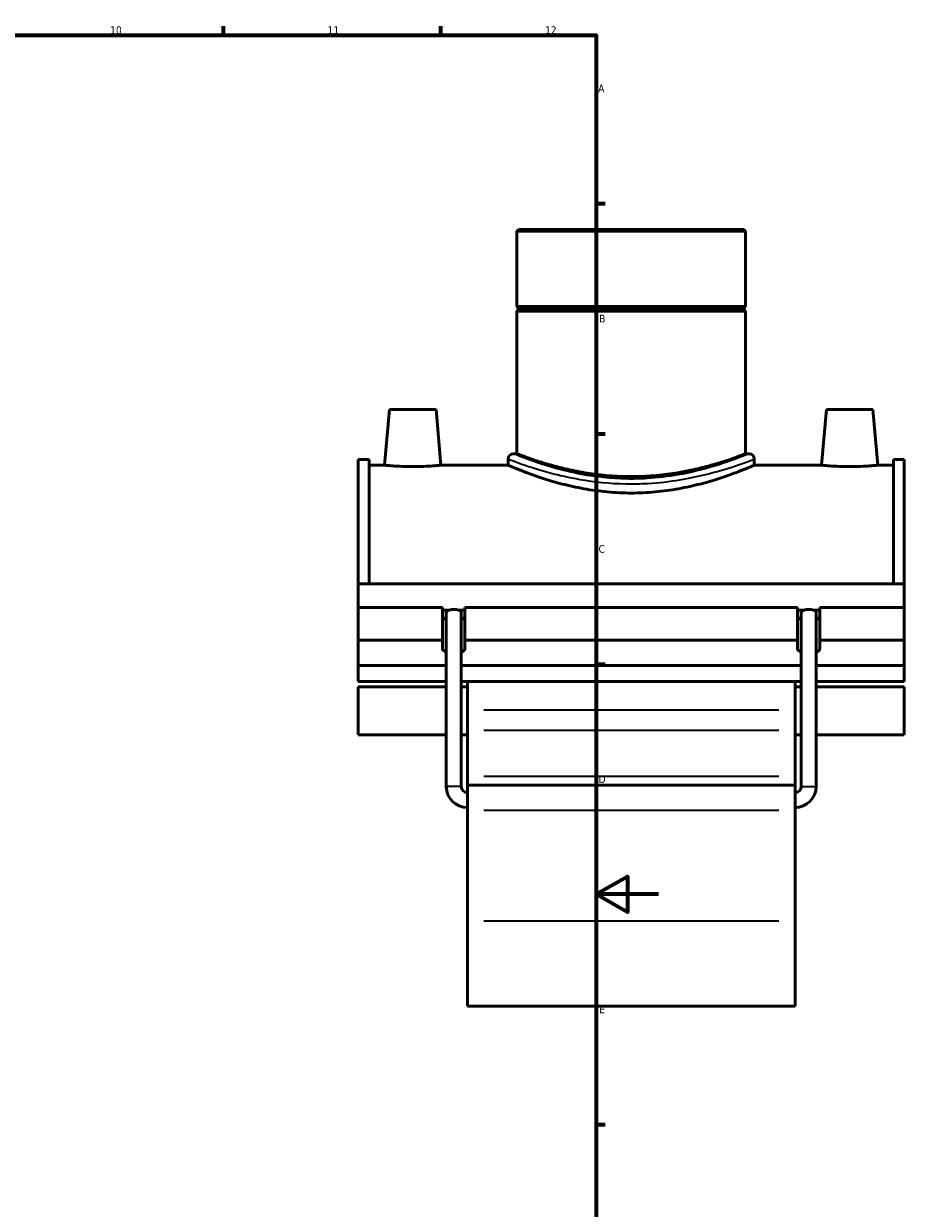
# Model space of a CAD drawing. Header units: millimetres. Extents: x -15 to 1089, y -217 to 1281.
# Tile 6 of 8: x 636 to 920, y 196 to 578. Entities that reach past the tile are written whole.
import ezdxf

# ---------------------------------------------------------------- set-up
doc = ezdxf.new("R2010")
doc.units = ezdxf.units.MM
for name, color, linetype, lineweight in [('Border (ISO)', 7, 'Continuous', 70), ('Visible (ISO)', 7, 'Continuous', 50), ('Visible Narrow (ISO)', 7, 'Continuous', 35)]:
    doc.layers.add(name, color=color, linetype=linetype, lineweight=lineweight)
doc.styles.add('Note Text (ISO)', font='tahoma.ttf')

# ---------------------------------------------------------------- blocks, each defined once
blk = doc.blocks.new('Borders Default Border')
at = {"layer": 'Border (ISO)'}
for p, q in [((700.83, 574), (700.83, 576.9)), ((770.92, 574), (770.92, 576.9)), ((821, 519.75), (823.9, 519.75)), ((821, 445.5), (823.9, 445.5)), ((821, 371.25), (823.9, 371.25)), ((821, 222.75), (823.9, 222.75))]:
    blk.add_line(p, q, dxfattribs=at)
at = {"layer": 'Border (ISO)', "flags": 128}
for points in [[(20, 20), (20, 574), (821, 574), (821, 20), (20, 20)], [(841, 297), (821, 297), (831, 302.77), (831, 291.23), (821, 297)]]:
    blk.add_lwpolyline(points, dxfattribs=at)
at = {"layer": 'Border (ISO)', "color": 232, "true_color": 0xca0064, "char_height": 2.5, "attachment_point": 7, "style": 'Note Text (ISO)'}
for s, insert in [('10', (664.29, 574.35)), ('11', (734.37, 574.4)), ('12', (804.46, 574.4)), ('A', (821.59, 555.62)), ('B', (821.89, 481.38)), ('C', (821.73, 407.08)), ('D', (821.73, 332.88)), ('E', (821.94, 258.63))]:
    blk.add_mtext(s, dxfattribs=dict(at, insert=insert))

msp = doc.modelspace()

# ---------------------------------------------------------------- linework, layer by layer
at = {"layer": 'Visible (ISO)'}
for p, q in [((795.996, 511.377), (795.43, 510.811)), ((869.082, 510.811), (795.43, 510.811)), ((795.43, 510.811), (795.43, 486.544)), ((795.996, 511.377), (868.516, 511.377)), ((868.516, 511.377), (869.082, 510.811)), ((869.082, 510.811), (869.082, 486.544)), ((795.43, 486.544), (869.082, 486.544)), ((795.93, 486.044), (795.43, 486.544)), ((795.93, 485.544), (795.43, 485.044)), ((795.93, 486.044), (868.582, 486.044)), ((795.93, 486.044), (795.93, 485.544)), ((868.582, 485.544), (795.93, 485.544)), ((868.582, 486.044), (869.082, 486.544)), ((868.582, 486.044), (868.582, 485.544)), ((868.582, 485.544), (869.082, 485.044)), ((869.082, 485.044), (795.43, 485.044)), ((795.43, 485.044), (795.43, 439.057)), ((869.082, 485.044), (869.082, 439.057)), ((754.356, 453.377), (752.781, 435.377)), ((754.356, 453.377), (769.356, 453.377)), ((769.356, 453.377), (770.931, 435.377)), ((895.156, 453.377), (893.581, 435.377)), ((910.156, 453.377), (895.156, 453.377)), ((910.156, 453.377), (911.731, 435.377)), ((744.256, 397.071), (744.256, 437.217)), ((747.776, 437.217), (744.256, 437.217)), ((747.776, 437.217), (747.776, 397.071)), ((792.597, 437.358), (792.597, 435.377)), ((795.43, 439.057), (794.296, 439.057)), ((870.215, 439.057), (869.082, 439.057)), ((871.915, 437.358), (871.915, 435.377)), ((916.736, 437.217), (916.736, 397.071)), ((920.256, 437.217), (916.736, 437.217)), ((920.256, 397.071), (920.256, 437.217)), ((747.776, 435.377), (752.781, 435.377)), ((770.931, 435.377), (792.597, 435.377)), ((871.915, 435.377), (893.581, 435.377)), ((911.731, 435.377), (916.736, 435.377)), ((744.256, 397.071), (920.256, 397.071)), ((744.256, 389.472), (744.256, 397.071)), ((920.256, 389.472), (920.256, 397.071)), ((744.256, 389.472), (771.456, 389.472)), ((744.256, 378.947), (744.256, 389.472)), ((771.456, 378.947), (771.456, 389.472)), ((771.456, 388.651), (773.572, 388.651)), ((772.656, 331.777), (772.656, 387.965)), ((776.54, 388.651), (778.656, 388.651)), ((777.456, 331.777), (777.456, 387.965)), ((778.656, 389.472), (778.656, 378.947)), ((778.656, 389.472), (885.856, 389.472)), ((885.856, 378.947), (885.856, 389.472)), ((885.856, 388.651), (887.972, 388.651)), ((887.056, 331.777), (887.056, 387.965)), ((890.94, 388.651), (893.056, 388.651)), ((891.856, 331.777), (891.856, 387.965)), ((893.056, 389.472), (893.056, 378.947)), ((893.056, 389.472), (920.256, 389.472)), ((920.256, 378.947), (920.256, 389.472)), ((744.256, 378.947), (771.456, 378.947)), ((744.256, 370.739), (744.256, 378.947)), ((771.456, 376.074), (771.456, 378.947)), ((778.656, 378.947), (778.656, 376.074)), ((778.656, 378.947), (885.856, 378.947)), ((885.856, 376.074), (885.856, 378.947)), ((893.056, 378.947), (893.056, 376.074)), ((893.056, 378.947), (920.256, 378.947)), ((920.256, 378.947), (920.256, 370.739)), ((772.656, 370.739), (744.256, 370.739)), ((744.256, 370.739), (744.256, 365.612)), ((887.056, 370.739), (777.456, 370.739)), ((920.256, 370.739), (891.856, 370.739)), ((920.256, 365.612), (920.256, 370.739)), ((744.256, 365.612), (772.656, 365.612)), ((744.256, 363.927), (744.256, 348.419)), ((744.256, 363.927), (772.656, 363.927)), ((777.456, 365.612), (887.056, 365.612)), ((777.456, 363.927), (779.456, 363.927)), ((779.456, 365.612), (779.456, 356.399)), ((885.056, 356.399), (885.056, 365.612)), ((885.056, 363.927), (887.056, 363.927)), ((891.856, 365.612), (920.256, 365.612)), ((891.856, 363.927), (920.256, 363.927)), ((920.256, 348.419), (920.256, 363.927)), ((779.456, 356.399), (779.456, 349.931)), ((885.056, 349.931), (885.056, 356.399)), ((744.256, 348.419), (772.656, 348.419)), ((777.456, 348.419), (779.456, 348.419)), ((779.456, 335.132), (779.456, 349.931)), ((885.056, 349.931), (885.056, 335.132)), ((885.056, 348.419), (887.056, 348.419)), ((891.856, 348.419), (920.256, 348.419)), ((779.456, 332.177), (779.456, 335.132)), ((885.056, 335.132), (885.056, 332.177)), ((779.456, 332.177), (779.456, 324.18)), ((779.456, 332.177), (885.056, 332.177)), ((885.056, 324.18), (885.056, 332.177)), ((779.456, 288.486), (779.456, 324.18)), ((885.056, 324.18), (885.056, 288.486)), ((779.456, 288.486), (779.456, 260.977)), ((885.056, 260.977), (885.056, 288.486)), ((779.456, 260.977), (885.056, 260.977))]:
    msp.add_line(p, q, dxfattribs=at)
for centre, radius, start, end in [((794.296, 437.358), 1.7, 90, 180), ((870.215, 437.358), 1.7, 0, 90), ((779.456, 331.777), 6.8, 180, 270), ((779.456, 331.777), 2, 180, 270), ((885.056, 331.777), 6.8, 270, 0), ((885.056, 331.777), 2, 270, 0)]:
    msp.add_arc(centre, radius, start, end, dxfattribs=at)
for centre, major_axis, ratio, start_param, end_param in [((775.056, 386.599), (-3.6, 0), 0.3420201, 0, 0.8410687), ((775.056, 387.965), (2.4, 0), 0.3639702, 2.2375185, 3.1415927), ((775.056, 387.965), (-2.4, 0), 0.3639702, 4.0456668, 5.3791111), ((775.056, 387.965), (2.4, 0), 0.3639702, 0, 0.9040742), ((775.056, 386.599), (3.6, 0), 0.3420201, 5.4421166, 6.2831853), ((889.456, 386.599), (-3.6, 0), 0.3420201, 0, 0.8410687), ((889.456, 387.965), (2.4, 0), 0.3639702, 2.2375185, 3.1415927), ((889.456, 387.965), (-2.4, 0), 0.3639702, 4.0456668, 5.3791111), ((889.456, 387.965), (2.4, 0), 0.3639702, 0, 0.9040742), ((889.456, 386.599), (3.6, 0), 0.3420201, 5.4421166, 6.2831853), ((775.056, 376.074), (-3.6, 0), 0.3420201, 0, 0.8410687), ((775.056, 376.074), (3.6, 0), 0.3420201, 5.4421166, 6.2831853), ((889.456, 376.074), (-3.6, 0), 0.3420201, 0, 0.8410687), ((889.456, 376.074), (3.6, 0), 0.3420201, 5.4421166, 6.2831853)]:
    msp.add_ellipse(centre, major_axis=major_axis, ratio=ratio, start_param=start_param, end_param=end_param, dxfattribs=at)
for points, knots in [([(832.256, 431.686), (829.916, 431.686), (827.506, 431.782), (822.728, 432.167), (820.36, 432.456), (815.832, 433.173), (813.668, 433.6), (809.671, 434.508), (807.838, 434.987), (804.595, 435.904), (803.07, 436.376), (800.375, 437.256), (799.204, 437.665), (797.317, 438.343), (796.6, 438.612), (795.656, 438.97), (795.43, 439.057), (795.43, 439.057)], [0, 0, 0, 0, 0.7018243, 0.7018243, 1.4036487, 1.4036487, 2.105473, 2.105473, 2.8072973, 2.8072973, 3.5085206, 3.5085206, 4.2097438, 4.2097438, 4.910967, 4.910967, 5.6121902, 5.6121902, 5.6121902, 5.6121902]), ([(869.082, 439.057), (869.082, 439.057), (868.856, 438.97), (867.912, 438.612), (867.195, 438.343), (865.308, 437.665), (864.137, 437.256), (861.442, 436.376), (859.917, 435.904), (856.674, 434.987), (854.841, 434.508), (850.844, 433.6), (848.68, 433.173), (844.152, 432.456), (841.784, 432.167), (837.006, 431.782), (834.595, 431.686), (832.256, 431.686)], [16.8365707, 16.8365707, 16.8365707, 16.8365707, 17.5377939, 17.5377939, 18.2390172, 18.2390172, 18.9402404, 18.9402404, 19.6414636, 19.6414636, 20.3432879, 20.3432879, 21.0451123, 21.0451123, 21.7469366, 21.7469366, 22.4487609, 22.4487609, 22.4487609, 22.4487609]), ([(770.931, 435.377), (770.931, 435.377), (770.704, 435.354), (769.781, 435.269), (769.085, 435.209), (767.477, 435.095), (766.456, 435.034), (764.218, 434.949), (762.999, 434.925), (760.713, 434.925), (759.494, 434.949), (757.256, 435.034), (756.235, 435.095), (754.627, 435.209), (753.931, 435.269), (753.008, 435.354), (752.781, 435.377), (752.781, 435.377)], [1.371294, 1.371294, 1.371294, 1.371294, 1.7139457, 1.7139457, 2.0565973, 2.0565973, 2.3995927, 2.3995927, 2.742588, 2.742588, 3.0855834, 3.0855834, 3.4285788, 3.4285788, 3.7712304, 3.7712304, 4.1138821, 4.1138821, 4.1138821, 4.1138821]), ([(871.915, 435.377), (871.915, 435.377), (871.67, 435.271), (870.65, 434.838), (869.876, 434.512), (867.841, 433.691), (866.58, 433.196), (863.68, 432.129), (862.04, 431.556), (858.556, 430.441), (856.586, 429.857), (852.289, 428.748), (849.961, 428.224), (845.088, 427.342), (842.538, 426.985), (837.386, 426.509), (834.784, 426.39), (829.728, 426.39), (827.126, 426.509), (821.974, 426.985), (819.424, 427.342), (814.551, 428.224), (812.223, 428.748), (807.926, 429.857), (805.956, 430.441), (802.472, 431.556), (800.832, 432.129), (797.932, 433.196), (796.671, 433.691), (794.636, 434.512), (793.862, 434.838), (792.842, 435.271), (792.597, 435.377), (792.597, 435.377)], [6.0630923, 6.0630923, 6.0630923, 6.0630923, 6.8204469, 6.8204469, 7.5778015, 7.5778015, 8.3351561, 8.3351561, 9.0925107, 9.0925107, 9.8509292, 9.8509292, 10.6093476, 10.6093476, 11.3677661, 11.3677661, 12.1261845, 12.1261845, 12.884603, 12.884603, 13.6430215, 13.6430215, 14.4014399, 14.4014399, 15.1598584, 15.1598584, 15.917213, 15.917213, 16.6745676, 16.6745676, 17.4319222, 17.4319222, 18.1892768, 18.1892768, 18.1892768, 18.1892768]), ([(911.731, 435.377), (911.731, 435.377), (911.504, 435.354), (910.581, 435.269), (909.885, 435.209), (908.277, 435.095), (907.256, 435.034), (905.018, 434.949), (903.799, 434.925), (902.656, 434.925), (901.513, 434.925), (900.294, 434.949), (898.056, 435.034), (897.035, 435.095), (895.427, 435.209), (894.731, 435.269), (893.808, 435.354), (893.581, 435.377), (893.581, 435.377)], [4.1138821, 4.1138821, 4.1138821, 4.1138821, 4.4565337, 4.4565337, 4.7991853, 4.7991853, 5.1421807, 5.1421807, 5.4851761, 5.4851761, 5.4851761, 5.8281715, 5.8281715, 6.1711669, 6.1711669, 6.5138185, 6.5138185, 6.8564701, 6.8564701, 6.8564701, 6.8564701])]:
    msp.add_open_spline(points, degree=3, knots=knots, dxfattribs=at)
at = {"layer": 'Visible Narrow (ISO)'}
for p, q in [((879.776, 356.399), (784.736, 356.399)), ((784.736, 349.931), (879.776, 349.931)), ((784.736, 335.132), (879.776, 335.132)), ((777.426, 331.777), (772.685, 331.777)), ((887.085, 331.777), (891.826, 331.777)), ((784.736, 324.18), (879.776, 324.18)), ((784.736, 288.486), (879.776, 288.486))]:
    msp.add_line(p, q, dxfattribs=at)
for points, knots in [([(793.097, 437.164), (793.653, 436.951), (794.666, 436.567), (798.437, 435.219), (801.888, 434.047), (808.986, 432.15), (812.189, 431.41), (820.276, 430.002), (825.371, 429.461), (832.881, 429.323), (835.24, 429.369), (841.155, 429.703), (844.661, 430.111), (852.399, 431.386), (856.452, 432.359), (863.129, 434.239), (865.829, 435.142), (869.478, 436.429), (870.656, 436.876), (871.347, 437.139), (871.383, 437.153), (871.417, 437.166)], [-29.6736732, -29.6736732, -29.6736732, -29.6736732, -28.6592848, -28.6592848, -26.992649, -26.992649, -25.8795908, -25.8795908, -24.3891768, -24.3891768, -23.7110168, -23.7110168, -22.6646372, -22.6646372, -21.250312, -21.250312, -19.9200008, -19.9200008, -18.8354048, -18.8354048, -18.7731506, -18.7731506, -18.7731506, -18.7731506]), ([(869.738, 438.862), (869.706, 438.849), (869.672, 438.835), (869.011, 438.567), (867.883, 438.111), (864.39, 436.802), (861.806, 435.882), (855.415, 433.969), (851.536, 432.978), (844.13, 431.68), (840.773, 431.265), (835.112, 430.924), (832.854, 430.878), (825.666, 431.018), (820.789, 431.569), (813.049, 433.002), (809.984, 433.756), (803.19, 435.686), (799.887, 436.88), (796.277, 438.252), (795.307, 438.643), (794.775, 438.861)], [18.7731506, 18.7731506, 18.7731506, 18.7731506, 18.8354048, 18.8354048, 19.9200008, 19.9200008, 21.250312, 21.250312, 22.6646372, 22.6646372, 23.7110168, 23.7110168, 24.3891768, 24.3891768, 25.8795908, 25.8795908, 26.992649, 26.992649, 28.6592848, 28.6592848, 29.6736732, 29.6736732, 29.6736732, 29.6736732])]:
    msp.add_open_spline(points, degree=3, knots=knots, dxfattribs=at)

# ---------------------------------------------------------------- block references
msp.add_blockref('Borders Default Border', (0, 0))

doc.saveas('drawing.dxf')
